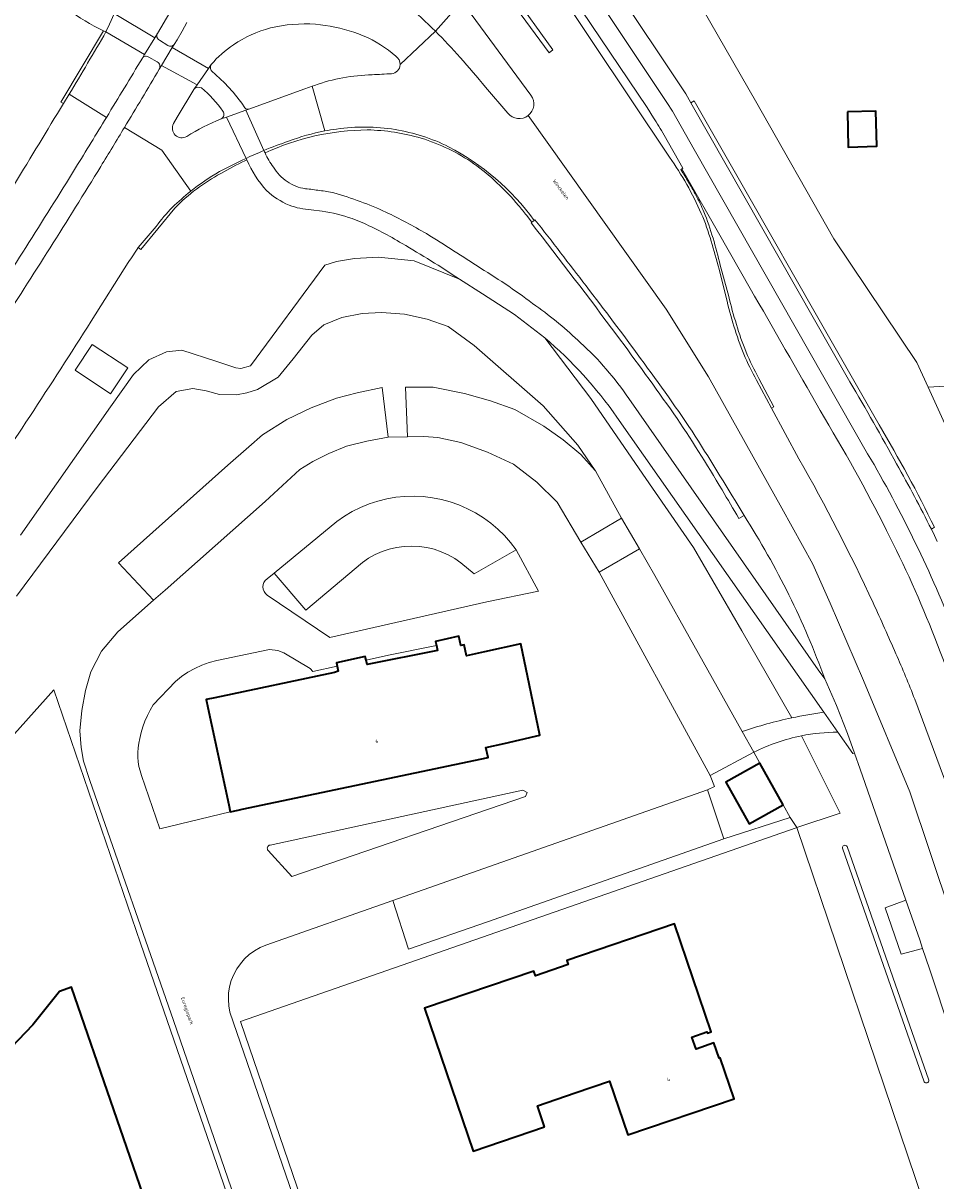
# Model space of a CAD drawing. Header units: metres. Extents: x 197700 to 204338, y 317132 to 325229.
# Tile 61 of 256: x 199096 to 199189, y 319432 to 319549. Entities that reach past the tile are written whole.
import ezdxf
from ezdxf.enums import TextEntityAlignment as Align

# ---------------------------------------------------------------- set-up
doc = ezdxf.new("R2010")
doc.units = ezdxf.units.M
for name, color, linetype, lineweight in [('B-WE-GR-BEPLANTING_CULTUUR_BOSPLANTSOEN-GV', 90, 'Continuous', 18), ('B-WE-IE-TERREINAFSCHEIDING_KUNSTMATIG_HEKWERK-G', 20, 'IE-TERREINAFSCHEIDING-KUNSTMATIG', 18), ('B-WE-OG-BEBOUWING-GV', 7, 'Continuous', 35), ('B-WE-OG-BEBOUWING-T18', 10, 'Continuous', 18), ('B-WE-OG-TERREIN_CULTUURSCHEIDING-GV', 7, 'Continuous', 18), ('B-WE-OG-TERREIN_ERF-GV', 7, 'Continuous', 18), ('B-WE-OG-TOPOGRAFIE-T18', 10, 'Continuous', 18), ('B-WE-OG-WATER_GREPPEL-GV', 160, 'Continuous', 18), ('B-WE-OG-WEG-GV', 7, 'Continuous', 18), ('B-WE-VH-VERHARDING_ASFALT-GV', 252, 'Continuous', 18), ('B-WE-VH-VERHARDING_BETON-GV', 252, 'Continuous', 18), ('B-WE-VH-VERHARDING_BETONSTRAATSTEEN-GV', 252, 'Continuous', 18), ('B-WE-VH-VERHARDING_GESLOTEN-GV', 252, 'Continuous', 18), ('B-WE-VH-VERHARDING_HALFVERHARDING_GRIND-GV', 252, 'Continuous', 18), ('B-WE-VH-VERHARDING_OPEN-GV', 252, 'Continuous', 18), ('B-WE-VH-VERHARDING_STRAATBAKSTEEN-GV', 252, 'Continuous', 18), ('B-WE-VH-VERHARDING_TEGEL-GV', 252, 'Continuous', 18)]:
    doc.layers.add(name, color=color, linetype=linetype, lineweight=lineweight)
doc.styles.add('NLCS-ISO-M200-T18', font='NLCS-ISO.ttf', dxfattribs={"height": 0.36})
doc.linetypes.add('IE-TERREINAFSCHEIDING-KUNSTMATIG', pattern='A,4,[82,NLCS.SHX,S=0.75,R=90,X=0,Y=0],4,-2', length=10)

msp = doc.modelspace()

# ---------------------------------------------------------------- linework, layer by layer
at = {"layer": 'B-WE-GR-BEPLANTING_CULTUUR_BOSPLANTSOEN-GV'}
msp.add_lwpolyline([(199188.05, 319512.359), (199192.437, 319502.751), (199196.375, 319493.918), (199199.416, 319485.92), (199202.31, 319475.764), (199204.725, 319464.486), (199206.76, 319456.859), (199208.062, 319452.575), (199210.414, 319446.444), (199211.525, 319446.691), (199213.215, 319447.851), (199213.855, 319449.043), (199214.302, 319450.414), (199214.397, 319451.976), (199214.338, 319453.968), (199212.631, 319462.553), (199204.292, 319490.112), (199195.077, 319511.245), (199194.255, 319512.722)], close=True, dxfattribs=at)
at = {"layer": 'B-WE-IE-TERREINAFSCHEIDING_KUNSTMATIG_HEKWERK-G'}
for points in [[(199136.136, 319374.812), (199108.13, 319455.978), (199099.357, 319481.66), (199069.129, 319447.899), (199077.288, 319423.132)], [(199142.608, 319376.984), (199118.297, 319448.024), (199174.663, 319467.681)], [(199174.663, 319467.681), (199174.721, 319467.701)], [(199198.885, 319396.309), (199174.721, 319467.701)]]:
    msp.add_lwpolyline(points, dxfattribs=at)
at = {"layer": 'B-WE-OG-BEBOUWING-GV'}
for points in [[(199179.861, 319540.302), (199179.951, 319536.719), (199182.854, 319536.792), (199182.764, 319540.375)], [(199114.991, 319479.878), (199117.093, 319470.02), (199117.248, 319469.291), (199118.057, 319469.473), (199118.473, 319469.566), (199143.404, 319474.815), (199143.192, 319475.818), (199145.027, 319476.235), (199148.215, 319476.959), (199148.67, 319477.071), (199146.736, 319486.328), (199143.055, 319485.53), (199141.225, 319485.133), (199140.985, 319486.225), (199140.656, 319486.17), (199140.556, 319486.633), (199140.452, 319487.114), (199138.083, 319486.562), (199138.166, 319486.154), (199138.267, 319485.657), (199131.133, 319484.231), (199131.025, 319484.689), (199130.941, 319485.047), (199128.034, 319484.398), (199128.106, 319484.064), (199128.213, 319483.568), (199127.827, 319483.437), (199115.682, 319480.865), (199114.82, 319480.682)], [(199173.365, 319470.001), (199170.988, 319474.25), (199167.531, 319472.316), (199169.908, 319468.067)], [(199149.134, 319437.349), (199148.408, 319439.489), (199152.243, 319440.79), (199155.728, 319441.972), (199157.575, 319436.527), (199168.365, 319440.2), (199166.958, 319444.333), (199166.865, 319444.3), (199166.323, 319445.856), (199164.514, 319445.227), (199164.09, 319446.445), (199165.617, 319446.977), (199165.657, 319446.864), (199166.041, 319446.999), (199162.316, 319457.946), (199151.391, 319454.228), (199151.535, 319453.803), (199148.221, 319452.678), (199148.06, 319453.152), (199136.971, 319449.39), (199141.889, 319434.891)], [(199094.182, 319389.961), (199095.809, 319385.233), (199115.179, 319391.897), (199106.15, 319418.28), (199111.443, 319420.062), (199109.211, 319426.445), (199109.748, 319426.646), (199101.15, 319451.5), (199099.916, 319451.073), (199097.231, 319447.71), (199088.36, 319438.467), (199080.308, 319435.702), (199087.359, 319414.783), (199085.762, 319414.217)]]:
    msp.add_lwpolyline(points, close=True, dxfattribs=at)
at = {"layer": 'B-WE-OG-TERREIN_CULTUURSCHEIDING-GV'}
for points in [[(199150.783, 319561.276), (199152.316, 319558.945), (199156.005, 319553.333), (199163.469, 319542.132), (199163.988, 319541.219), (199164.319, 319541.41), (199169.862, 319531.713), (199176.722, 319519.663), (199183.073, 319508.542)], [(199203.844, 319449.575), (199204.525, 319447.13), (199207.029, 319446.265), (199209.302, 319446.196), (199210.414, 319446.444), (199208.062, 319452.575), (199206.76, 319456.859), (199204.725, 319464.486), (199202.31, 319475.764), (199199.416, 319485.92), (199196.375, 319493.918), (199192.437, 319502.751), (199188.05, 319512.359), (199186.909, 319514.859), (199178.475, 319527.403), (199170.557, 319541.405), (199160.566, 319558.783)], [(199109.843, 319545.354), (199108.989, 319545.829)], [(199134.044, 319545.925), (199133.309, 319546.53)], [(199113.623, 319542.649), (199113.547, 319542.539), (199111.87, 319539.738), (199111.498, 319539.093)], [(199119.13, 319540.572), (199124.832, 319542.619), (199125.569, 319542.887), (199125.806, 319542.973)], [(199169.999, 319522.384), (199166.781, 319528.006), (199163.56, 319533.626), (199163.065, 319534.498), (199162.972, 319534.431), (199163.083, 319534.271)], [(199147.783, 319529.017), (199147.866, 319529.09), (199147.314, 319529.794)], [(199166.957, 319524.723), (199167.822, 319521.569)], [(199149.164, 319517.364), (199153.852, 319511.217), (199159.128, 319503.537), (199164.251, 319496.117), (199169.169, 319487.655), (199174.224, 319478.828)], [(199170.878, 319513.255), (199172.408, 319510.374), (199172.157, 319510.244), (199174.949, 319505.108)], [(199157.679, 319511.219), (199176.904, 319483.688), (199177.565, 319482.797)], [(199177.478, 319479.391), (199156.486, 319509.325)], [(199169.381, 319499.335), (199168.853, 319499.039)], [(199188.697, 319498.157), (199188.387, 319497.95), (199188.689, 319497.336), (199188.986, 319496.726)], [(199186.702, 319480.717), (199190.054, 319471.69), (199193.291, 319472.749), (199192.846, 319474.356), (199192.555, 319475.608)], [(199175.203, 319477.009), (199179.116, 319469.178), (199174.721, 319467.701), (199198.885, 319396.309), (199205.091, 319398.44)], [(199205.188, 319403.41), (199195.582, 319431.715), (199190.926, 319445.202), (199190.352, 319446.864), (199188.19, 319453.359), (199187.502, 319455.452), (199185.338, 319454.861), (199183.71, 319459.558), (199185.804, 319460.348), (199181.152, 319473.617), (199180.586, 319475.237), (199180.41, 319475.21), (199178.898, 319477.366)], [(199187.653, 319441.927), (199179.36, 319465.622)], [(199179.832, 319465.787), (199188.125, 319442.092)]]:
    msp.add_lwpolyline(points, dxfattribs=at)
for points in [[(199121.323, 319548.8, 0.0813175), (199117.585, 319547.102)], [(199125.9, 319549.172, 0.0769132), (199121.323, 319548.8)], [(199129.804, 319548.355, 0.0626908), (199125.9, 319549.172)], [(199133.309, 319546.53, 0.0858909), (199129.804, 319548.355)], [(199117.585, 319547.102, 0.0629011), (199115.315, 319545.095)], [(199108.989, 319545.829, 0.4466552), (199108.331, 319545.729)], [(199134.483, 319545.075, 0.2627498), (199134.044, 319545.925)], [(199108.331, 319545.729, -0.0008567), (199104.691, 319539.728)], [(199110.045, 319544.614, 0.4180228), (199109.843, 319545.354)], [(199115.315, 319545.095, 0.3634727), (199115.44, 319544.334)], [(199133.618, 319544.148, 0.3714512), (199134.483, 319545.075)], [(199106.518, 319538.707, 0.0024941), (199110.045, 319544.614)], [(199115.44, 319544.334, -0.0740632), (199118.652, 319540.805)], [(199125.806, 319542.973, -0.0813388), (199131.641, 319544.044)], [(199131.641, 319544.044, -0.010115), (199133.618, 319544.148)], [(199114.336, 319542.71, 0.296535), (199113.623, 319542.649)], [(199116.487, 319540.365, 0.074227), (199114.336, 319542.71)], [(199116.319, 319539.568, 0.4760082), (199116.487, 319540.365)], [(199118.652, 319540.805, 0.3784732), (199119.13, 319540.572)], [(199104.691, 319539.728, -0.000712), (199101.566, 319534.616)], [(199111.498, 319539.093, 0.7591165), (199112.836, 319537.791)], [(199112.836, 319537.791, -0.0463151), (199116.319, 319539.568)], [(199104.118, 319534.763, 0.0016409), (199106.518, 319538.707)], [(199131.159, 319538.458, 0.1074597), (199120.78, 319536.117)], [(199136.627, 319537.616, 0.0676946), (199131.159, 319538.458)], [(199141.961, 319535.032, 0.0772706), (199136.627, 319537.616)], [(199120.78, 319536.117, 0.0516693), (199121.625, 319534.682)], [(199101.566, 319534.616, -0.0070639), (199091.339, 319518.551)], [(199093.702, 319518.298, 0.0071764), (199104.118, 319534.763)], [(199121.625, 319534.682, 0.1091858), (199123.03, 319533.211)], [(199144.301, 319533.104, 0.0398669), (199141.961, 319535.032)], [(199163.083, 319534.271, -0.0048819), (199163.833, 319533.001)], [(199123.03, 319533.211, 0.1168559), (199124.879, 319532.495)], [(199146.499, 319530.8, 0.0306465), (199144.301, 319533.104)], [(199163.833, 319533.001, -0.0134167), (199164.487, 319531.841)], [(199124.879, 319532.495, -0.0082933), (199126.333, 319532.309)], [(199126.333, 319532.309, -0.0201863), (199127.772, 319532.076)], [(199127.772, 319532.076, -0.0362458), (199133.043, 319530.121)], [(199164.487, 319531.841, -0.0224905), (199165.303, 319530.159)], [(199147.314, 319529.794, 0.0114636), (199146.499, 319530.8)], [(199133.043, 319530.121, -0.01672), (199137.155, 319527.94)], [(199165.303, 319530.159, -0.0378607), (199166.957, 319524.723)], [(199156.475, 319517.633, 0.00567), (199147.783, 319529.017)], [(199137.155, 319527.94, -0.0071124), (199142.646, 319524.437)], [(199142.646, 319524.437, -0.0249601), (199148.27, 319520.613)], [(199177.092, 319509.984, 0.003447), (199169.999, 319522.384)], [(199167.822, 319521.569, 0.0172917), (199168.609, 319518.729)], [(199148.27, 319520.613, -0.0347119), (199152.798, 319516.874)], [(199162.261, 319509.662, 0.0052997), (199156.475, 319517.633)], [(199168.609, 319518.729, 0.0558198), (199170.878, 319513.255)], [(199156.486, 319509.325, 0.0636069), (199149.164, 319517.364)], [(199152.798, 319516.874, -0.0593738), (199157.679, 319511.219)], [(199167.145, 319501.953, 0.015321), (199162.261, 319509.662)], [(199183.835, 319497.822, 0.0222738), (199177.092, 319509.984)], [(199183.073, 319508.542, -0.0216378), (199188.697, 319498.157)], [(199174.949, 319505.108, -0.0193086), (199182.485, 319490.49)], [(199168.853, 319499.039, 0.0047736), (199167.145, 319501.953)], [(199177.565, 319482.797, 0.0557922), (199169.381, 319499.335)], [(199192.555, 319475.608, 0.0496774), (199183.835, 319497.822)], [(199182.485, 319490.49, -0.0028339), (199184.793, 319485.32)], [(199184.793, 319485.32, -0.0114388), (199186.702, 319480.717)], [(199174.224, 319478.828, -0.0193143), (199177.478, 319479.391)], [(199178.898, 319477.366, 0.0499932), (199175.203, 319477.009)], [(199179.36, 319465.622, -0.8304142), (199179.832, 319465.787)], [(199188.125, 319442.092, -0.8254894), (199187.653, 319441.927)]]:
    msp.add_lwpolyline(points, format="xyb", dxfattribs=at)
at = {"layer": 'B-WE-OG-TERREIN_ERF-GV'}
for points in [[(199160.566, 319558.783), (199170.557, 319541.405), (199178.475, 319527.403), (199186.909, 319514.859), (199188.05, 319512.359), (199194.255, 319512.722), (199195.077, 319511.245), (199204.292, 319490.112), (199212.631, 319462.553), (199217.184, 319447.508), (199231.284, 319452.525), (199235.578, 319454.053), (199248.193, 319458.542)], [(199140.494, 319523.333), (199135.897, 319525.175), (199132.278, 319525.539), (199129.866, 319525.425), (199128.014, 319525.122), (199126.849, 319524.736), (199119.322, 319514.538), (199118.321, 319514.27), (199117.814, 319514.331), (199115.887, 319514.982), (199112.338, 319516.103), (199110.778, 319515.953), (199108.993, 319515.152), (199107.438, 319513.664), (199105.095, 319510.38), (199095.98, 319497.368)], [(199174.224, 319478.828), (199169.169, 319487.655), (199164.251, 319496.117), (199159.128, 319503.537), (199153.852, 319511.217), (199149.164, 319517.364), (199146.106, 319519.735), (199142.847, 319521.821), (199140.494, 319523.333)], [(199095.56, 319491.18), (199103.764, 319502.203), (199109.983, 319510.36), (199111.747, 319511.935), (199113.446, 319512.241), (199114.808, 319511.997), (199116.146, 319511.637), (199117.883, 319511.579), (199118.917, 319511.802), (199120.032, 319512.117), (199122.097, 319513.384), (199123.633, 319515.224), (199125.543, 319517.629), (199126.747, 319518.688), (199128.559, 319519.425), (199130.62, 319519.828), (199132.61, 319519.934), (199134.925, 319519.771), (199137.234, 319519.275), (199139.373, 319518.532), (199142.002, 319516.607), (199148.998, 319510.457), (199152.503, 319506.479), (199154.269, 319503.918), (199154.303, 319503.88), (199156.954, 319499.069), (199158.774, 319495.966), (199160.345, 319493.275), (199169.205, 319477.437)], [(199136.346, 319376.021), (199111.487, 319448.138), (199103.001, 319472.478), (199102.37, 319474.42), (199102.14, 319475.831), (199101.994, 319477.519), (199102.206, 319479.579), (199102.548, 319481.609), (199103.103, 319483.483), (199104.179, 319485.59), (199105.847, 319487.568), (199109.48, 319490.757), (199105.911, 319494.535), (199117.016, 319504.473), (199119.131, 319506.305), (199120.518, 319507.521), (199122.994, 319509.084), (199125.464, 319510.287), (199128.021, 319511.25), (199130.123, 319511.79), (199132.666, 319512.332), (199133.266, 319507.292), (199135.226, 319507.319), (199135.043, 319512.363), (199137.826, 319512.357), (199141.007, 319511.741), (199143.669, 319510.983), (199146.124, 319510.09), (199149.073, 319508.428), (199151.039, 319507.027), (199152.833, 319505.54), (199154.269, 319503.918), (199152.503, 319506.479), (199148.998, 319510.457), (199142.002, 319516.607), (199139.373, 319518.532), (199137.234, 319519.275), (199134.925, 319519.771), (199132.61, 319519.934), (199130.62, 319519.828), (199128.559, 319519.425), (199126.747, 319518.688), (199125.543, 319517.629), (199123.633, 319515.224), (199122.097, 319513.384), (199120.032, 319512.117), (199118.917, 319511.802), (199117.883, 319511.579), (199116.146, 319511.637), (199114.808, 319511.997), (199113.446, 319512.241), (199111.747, 319511.935), (199109.983, 319510.36), (199103.764, 319502.203), (199095.56, 319491.18)], [(199125.621, 319483.531), (199125.353, 319483.84), (199122.672, 319485.438), (199122.066, 319485.677), (199121.245, 319485.758), (199115.878, 319484.656), (199115.116, 319484.444), (199114.373, 319484.174), (199113.653, 319483.844), (199112.962, 319483.459), (199112.304, 319483.02), (199111.683, 319482.53), (199109.44, 319480.152), (199109.124, 319479.622), (199108.842, 319479.074), (199108.597, 319478.508), (199108.388, 319477.928), (199108.218, 319477.335), (199108.085, 319476.73)], [(199108.244, 319472.987), (199110.12, 319467.572), (199117.248, 319469.291), (199117.093, 319470.02), (199114.991, 319479.878), (199114.82, 319480.682), (199115.682, 319480.865), (199127.827, 319483.437), (199128.213, 319483.568), (199128.106, 319484.064), (199125.621, 319483.531)], [(199174.074, 319468.734), (199174.721, 319467.701), (199179.116, 319469.178), (199175.203, 319477.009)], [(199170.382, 319475.333), (199170.988, 319474.25), (199173.365, 319470.001), (199174.074, 319468.734)], [(199123.508, 319462.735), (199147.203, 319470.869), (199147.375, 319471.269), (199146.936, 319471.504), (199121.304, 319465.928)], [(199121.099, 319465.38), (199123.508, 319462.735)]]:
    msp.add_lwpolyline(points, dxfattribs=at)
for points in [[(199179.861, 319540.302), (199182.764, 319540.375), (199182.854, 319536.792), (199179.951, 319536.719)], [(199156.954, 319499.069), (199152.829, 319496.659), (199154.675, 319493.59), (199158.774, 319495.966)], [(199146.245, 319495.875), (199142.011, 319493.435), (199140.652, 319494.557), (199140.022, 319494.993), (199139.354, 319495.37), (199138.654, 319495.683), (199137.928, 319495.929), (199137.183, 319496.107), (199136.423, 319496.215), (199135.657, 319496.252), (199134.891, 319496.218), (199134.131, 319496.112), (199133.385, 319495.937), (199132.657, 319495.693), (199131.956, 319495.383), (199131.286, 319495.009), (199130.654, 319494.574), (199124.913, 319489.763), (199121.707, 319493.51), (199120.981, 319492.933), (199120.805, 319492.768), (199120.674, 319492.568), (199120.592, 319492.341), (199120.566, 319492.103), (199120.597, 319491.864), (199120.683, 319491.64), (199120.819, 319491.442), (199120.998, 319491.281), (199127.359, 319486.977), (199143.299, 319490.589), (199148.512, 319491.669)], [(199133.29, 319485.175), (199131.025, 319484.689), (199131.133, 319484.231), (199138.267, 319485.657), (199138.166, 319486.154)], [(199167.322, 319466.557), (199174.074, 319468.734), (199173.365, 319470.001), (199170.988, 319474.25), (199170.382, 319475.333), (199165.957, 319472.969), (199166.393, 319471.863), (199165.656, 319471.529)], [(199099.916, 319451.073), (199101.15, 319451.5), (199109.748, 319426.646), (199109.211, 319426.445), (199111.443, 319420.062), (199106.15, 319418.28), (199115.179, 319391.897), (199095.809, 319385.233), (199094.182, 319389.961), (199085.762, 319414.217), (199087.359, 319414.783), (199080.308, 319435.702), (199088.36, 319438.467), (199097.231, 319447.71)]]:
    msp.add_lwpolyline(points, close=True, dxfattribs=at)
for points in [[(199169.205, 319477.437, -0.0304122), (199174.224, 319478.828)], [(199108.085, 319476.73, 0.1520265), (199108.244, 319472.987)], [(199175.203, 319477.009, 0.0689671), (199170.382, 319475.333)], [(199121.304, 319465.928, 0.6189664), (199121.099, 319465.38)]]:
    msp.add_lwpolyline(points, format="xyb", dxfattribs=at)
at = {"layer": 'B-WE-OG-WATER_GREPPEL-GV'}
for points in [[(199179.832, 319465.787, 0.8304142), (199179.36, 319465.622)], [(199187.653, 319441.927, 0.8254894), (199188.125, 319442.092)]]:
    msp.add_lwpolyline(points, format="xyb", dxfattribs=at)
for points in [[(199179.36, 319465.622), (199187.653, 319441.927)], [(199188.125, 319442.092), (199179.832, 319465.787)]]:
    msp.add_lwpolyline(points, dxfattribs=at)
at = {"layer": 'B-WE-OG-WEG-GV'}
for points in [[(199104.388, 319548.508, -0.1006566), (199097.66, 319553.572)], [(199090.333, 319524.786, 0.0027445), (199100.33, 319541.146)], [(199118.727, 319535.332, 0.0206207), (199116.292, 319534.042)], [(199120.939, 319532.302, -0.0825595), (199118.926, 319535.422)], [(199116.292, 319534.042, 0.0742861), (199111.624, 319530.529)], [(199123.219, 319530.837, -0.0952887), (199120.939, 319532.302)], [(199125.455, 319530.355, -0.0823208), (199123.219, 319530.837)], [(199129.623, 319529.459, 0.0492883), (199126.575, 319530.212)], [(199134.685, 319526.937, 0.0346891), (199130.525, 319529.104)], [(199107.917, 319526.54, -0.0161462), (199106.907, 319525.025)], [(199140.494, 319523.333, 0.0147173), (199134.685, 319526.937)], [(199103.135, 319519.06, -0.0093597), (199090.51, 319499.874)]]:
    msp.add_lwpolyline(points, format="xyb", dxfattribs=at)
for points in [[(199100.33, 319541.146), (199100.068, 319541.276), (199104.388, 319548.508)], [(199118.926, 319535.422), (199118.727, 319535.332)], [(199111.624, 319530.529), (199108.166, 319526.333), (199107.917, 319526.54)], [(199126.575, 319530.212), (199125.455, 319530.355)], [(199130.525, 319529.104), (199129.623, 319529.459)], [(199095.98, 319497.368), (199105.095, 319510.38), (199107.438, 319513.664), (199108.993, 319515.152), (199110.778, 319515.953), (199112.338, 319516.103), (199115.887, 319514.982), (199117.814, 319514.331), (199118.321, 319514.27), (199119.322, 319514.538), (199126.849, 319524.736), (199128.014, 319525.122), (199129.866, 319525.425), (199132.278, 319525.539), (199135.897, 319525.175), (199140.494, 319523.333)], [(199106.907, 319525.025), (199103.135, 319519.06)]]:
    msp.add_lwpolyline(points, dxfattribs=at)
msp.add_lwpolyline([(199101.507, 319514.104), (199103.225, 319516.71), (199106.85, 319514.34), (199105.109, 319511.697)], close=True, dxfattribs=at)
at = {"layer": 'B-WE-VH-VERHARDING_ASFALT-GV'}
for points in [[(199148.213, 319556.273), (199144.46, 319554.244), (199144.587, 319554.082), (199144.714, 319553.924), (199145.884, 319552.289), (199149.99, 319546.576), (199149.621, 319546.27), (199144.887, 319552.738), (199144.028, 319553.903), (199140.746, 319551.485), (199147.763, 319541.973)], [(199161.815, 319535.699), (199149.932, 319553.484)], [(199104.388, 319548.508), (199104.639, 319548.391), (199104.999, 319549.182), (199105.467, 319550.223), (199105.482, 319550.271), (199105.365, 319550.322), (199105.247, 319550.375)], [(199105.482, 319550.271), (199109.587, 319547.808), (199109.853, 319548.249), (199111.11, 319550.37)], [(199112.83, 319549.357), (199112.366, 319548.459), (199111.854, 319547.6), (199111.57, 319547.131), (199111.371, 319546.803), (199115.037, 319544.693), (199115.315, 319545.095)], [(199108.331, 319545.729), (199108.55, 319546.092), (199104.639, 319548.391)], [(199134.483, 319545.075), (199138.061, 319548.466)], [(199138.061, 319548.466), (199134.483, 319545.075)], [(199133.309, 319546.53), (199134.044, 319545.925)], [(199111.498, 319539.093), (199111.87, 319539.738), (199113.547, 319542.539), (199113.623, 319542.649), (199113.879, 319543.02), (199110.277, 319544.997), (199110.045, 319544.614)], [(199126.846, 319538.349), (199125.569, 319542.887), (199124.832, 319542.619), (199119.13, 319540.572), (199118.835, 319540.467), (199120.669, 319536.37)], [(199125.806, 319542.973), (199125.569, 319542.887), (199126.846, 319538.349)], [(199145.415, 319540.159), (199143.15, 319542.795)], [(199104.691, 319539.728), (199100.897, 319542.078), (199100.33, 319541.146)], [(199100.897, 319542.078), (199104.691, 319539.728)], [(199120.669, 319536.37), (199118.835, 319540.467), (199116.865, 319539.763), (199118.863, 319535.573)], [(199116.865, 319539.763), (199116.319, 319539.568)], [(199118.863, 319535.573), (199116.865, 319539.763)], [(199147.476, 319539.918), (199161.491, 319520.28), (199165.771, 319513.412), (199173.2, 319500.079), (199176.349, 319494.423), (199178.125, 319490.463), (199181.517, 319482.625), (199186.2, 319471.313), (199194.541, 319446.426), (199198.237, 319447.677), (199198.107, 319448.061), (199195.777, 319454.969), (199195.695, 319455.213), (199192.163, 319465.865), (199191.64, 319467.309), (199190.054, 319471.69), (199186.702, 319480.717)], [(199177.565, 319482.797), (199178.758, 319480.073), (199179.889, 319477.231), (199180.586, 319475.237), (199181.152, 319473.617), (199185.804, 319460.348), (199187.216, 319456.321), (199187.502, 319455.452), (199188.19, 319453.359), (199190.352, 319446.864), (199190.926, 319445.202), (199194.541, 319446.426), (199186.2, 319471.313), (199181.517, 319482.625), (199178.125, 319490.463), (199176.349, 319494.423), (199173.2, 319500.079), (199165.771, 319513.412), (199161.491, 319520.28), (199147.476, 319539.918)], [(199106.518, 319538.707), (199110.316, 319536.394), (199113.237, 319532.242)], [(199113.237, 319532.242), (199110.316, 319536.394), (199106.518, 319538.707)], [(199118.863, 319535.573), (199119.246, 319535.746), (199119.633, 319535.917)], [(199148.086, 319529.283), (199148.166, 319529.354)], [(199107.917, 319526.54), (199109.73, 319528.665)], [(199103.135, 319519.06), (199106.907, 319525.025)], [(199167.566, 319521.447), (199166.854, 319524.326)], [(199174.949, 319505.108), (199172.157, 319510.244), (199170.639, 319513.091)]]:
    msp.add_lwpolyline(points, dxfattribs=at)
for points in [[(199097.66, 319553.572, 0.1006566), (199104.388, 319548.508)], [(199138.061, 319548.466, 0.0180805), (199135.18, 319551.129)], [(199104.639, 319548.391, -0.0046023), (199100.897, 319542.078)], [(199117.585, 319547.102, -0.0813175), (199121.323, 319548.8)], [(199121.323, 319548.8, -0.0769132), (199125.9, 319549.172)], [(199125.9, 319549.172, -0.0626908), (199129.804, 319548.355)], [(199129.804, 319548.355, -0.0858909), (199133.309, 319546.53)], [(199140.573, 319545.795, 0.0168231), (199138.061, 319548.466)], [(199115.315, 319545.095, -0.0629011), (199117.585, 319547.102)], [(199134.044, 319545.925, -0.2627498), (199134.483, 319545.075)], [(199143.15, 319542.795, 0.011656), (199140.573, 319545.795)], [(199104.691, 319539.728, 0.0008567), (199108.331, 319545.729)], [(199134.483, 319545.075, -0.3714512), (199133.618, 319544.148)], [(199110.045, 319544.614, -0.0024941), (199106.518, 319538.707)], [(199131.641, 319544.044, 0.0813388), (199125.806, 319542.973)], [(199133.618, 319544.148, 0.010115), (199131.641, 319544.044)], [(199100.33, 319541.146, -0.0027445), (199090.333, 319524.786)], [(199147.763, 319541.973, -0.4075743), (199147.476, 319539.918)], [(199147.476, 319539.918, -0.4073597), (199145.415, 319540.159)], [(199101.566, 319534.616, 0.000712), (199104.691, 319539.728)], [(199112.836, 319537.791, -0.7591165), (199111.498, 319539.093)], [(199116.319, 319539.568, 0.0463151), (199112.836, 319537.791)], [(199128.023, 319538.539, -0.0778511), (199133.983, 319538.499)], [(199106.518, 319538.707, -0.0016409), (199104.118, 319534.763)], [(199123.175, 319537.309, -0.0443515), (199126.846, 319538.349)], [(199126.846, 319538.349, -0.013917), (199128.023, 319538.539)], [(199133.983, 319538.499, -0.0709722), (199139.409, 319536.756)], [(199120.669, 319536.37, -0.0192436), (199123.175, 319537.309)], [(199139.409, 319536.756, -0.114693), (199148.086, 319529.283)], [(199116.152, 319534.235, -0.0149313), (199118.863, 319535.573)], [(199119.633, 319535.917, -0.0085069), (199120.669, 319536.37)], [(199165.04, 319529.992, 0.0491033), (199161.815, 319535.699)], [(199091.339, 319518.551, 0.0070639), (199101.566, 319534.616)], [(199104.118, 319534.763, -0.0071764), (199093.702, 319518.298)], [(199113.237, 319532.242, -0.0359185), (199116.152, 319534.235)], [(199111.381, 319530.611, -0.0250491), (199113.237, 319532.242)], [(199109.73, 319528.665, -0.0325136), (199111.381, 319530.611)], [(199148.166, 319529.354, -0.0029867), (199153.35, 319522.629)], [(199166.034, 319527.178, 0.0305193), (199165.04, 319529.992)], [(199166.854, 319524.326, 0.0147195), (199166.034, 319527.178)], [(199106.907, 319525.025, 0.0161462), (199107.917, 319526.54)], [(199153.35, 319522.629, -0.0074586), (199158.875, 319515.276)], [(199169.36, 319515.703, -0.036144), (199167.566, 319521.447)], [(199090.51, 319499.874, 0.0093597), (199103.135, 319519.06)], [(199158.875, 319515.276, -0.0160436), (199164.433, 319507.386)], [(199170.639, 319513.091, -0.028604), (199169.36, 319515.703)], [(199164.433, 319507.386, -0.0080699), (199169.381, 319499.335)], [(199182.485, 319490.49, 0.0193086), (199174.949, 319505.108)], [(199169.381, 319499.335, -0.0557922), (199177.565, 319482.797)], [(199184.793, 319485.32, 0.0028339), (199182.485, 319490.49)], [(199186.702, 319480.717, 0.0114388), (199184.793, 319485.32)]]:
    msp.add_lwpolyline(points, format="xyb", dxfattribs=at)
for points in [[(199108.55, 319546.092), (199109.587, 319547.808), (199105.482, 319550.271), (199105.467, 319550.223), (199104.999, 319549.182), (199104.639, 319548.391)], [(199111.371, 319546.803), (199110.277, 319544.997), (199113.879, 319543.02), (199115.037, 319544.693)]]:
    msp.add_lwpolyline(points, close=True, dxfattribs=at)
at = {"layer": 'B-WE-VH-VERHARDING_BETON-GV'}
for points in [[(199138.061, 319548.466), (199140.746, 319551.485), (199140.614, 319551.665), (199140.035, 319552.417), (199139.457, 319553.286), (199138.67, 319554.261), (199135.18, 319551.129)], [(199147.763, 319541.973), (199140.746, 319551.485), (199138.061, 319548.466)], [(199143.15, 319542.795), (199145.415, 319540.159)]]:
    msp.add_lwpolyline(points, dxfattribs=at)
msp.add_lwpolyline([(199144.028, 319553.903), (199144.887, 319552.738), (199149.621, 319546.27), (199149.99, 319546.576), (199145.884, 319552.289), (199144.714, 319553.924), (199144.587, 319554.082), (199144.46, 319554.244)], close=True, dxfattribs=at)
for points in [[(199135.18, 319551.129, -0.0180805), (199138.061, 319548.466)], [(199138.061, 319548.466, -0.0168231), (199140.573, 319545.795)], [(199140.573, 319545.795, -0.011656), (199143.15, 319542.795)], [(199147.476, 319539.918, 0.4075743), (199147.763, 319541.973)], [(199145.415, 319540.159, 0.4073597), (199147.476, 319539.918)]]:
    msp.add_lwpolyline(points, format="xyb", dxfattribs=at)
at = {"layer": 'B-WE-VH-VERHARDING_BETONSTRAATSTEEN-GV'}
for points in [[(199149.932, 319553.484), (199161.815, 319535.699)], [(199160.195, 319539.694), (199159.547, 319540.721), (199151.977, 319551.991)], [(199111.11, 319550.37), (199109.853, 319548.249)], [(199111.57, 319547.131), (199111.854, 319547.6), (199112.366, 319548.459), (199112.83, 319549.357)], [(199104.639, 319548.391), (199104.388, 319548.508), (199100.068, 319541.276), (199100.33, 319541.146), (199100.897, 319542.078)], [(199110.072, 319547.564), (199110.914, 319547.027)], [(199164.319, 319541.41), (199163.988, 319541.219), (199180.11, 319512.914)], [(199183.073, 319508.542), (199176.722, 319519.663), (199169.862, 319531.713), (199164.319, 319541.41)], [(199163.083, 319534.271), (199162.972, 319534.431), (199163.065, 319534.498), (199163.171, 319534.575), (199161.279, 319537.939)], [(199118.727, 319535.332), (199118.926, 319535.422)], [(199118.926, 319535.422), (199118.863, 319535.573)], [(199120.669, 319536.37), (199120.724, 319536.241), (199120.78, 319536.117)], [(199109.73, 319528.665), (199107.917, 319526.54), (199108.166, 319526.333), (199111.624, 319530.529)], [(199147.314, 319529.794), (199147.866, 319529.09)], [(199148.166, 319529.354), (199148.086, 319529.283), (199147.866, 319529.09), (199147.783, 319529.017)], [(199147.866, 319529.09), (199148.086, 319529.283)], [(199167.822, 319521.569), (199166.957, 319524.723)], [(199166.854, 319524.326), (199167.566, 319521.447)], [(199170.639, 319513.091), (199172.157, 319510.244), (199172.408, 319510.374), (199170.878, 319513.255)], [(199168.853, 319499.039), (199169.381, 319499.335)], [(199188.387, 319497.95), (199188.697, 319498.157)]]:
    msp.add_lwpolyline(points, dxfattribs=at)
for points in [[(199100.897, 319542.078, 0.0046023), (199104.639, 319548.391)], [(199109.853, 319548.249, 0.422154), (199110.072, 319547.564)], [(199110.914, 319547.027, 0.4262703), (199111.57, 319547.131)], [(199133.983, 319538.499, 0.0778511), (199128.023, 319538.539)], [(199161.279, 319537.939, 0.0110513), (199160.195, 319539.694)], [(199120.78, 319536.117, -0.1074597), (199131.159, 319538.458)], [(199126.846, 319538.349, 0.0443515), (199123.175, 319537.309)], [(199128.023, 319538.539, 0.013917), (199126.846, 319538.349)], [(199131.159, 319538.458, -0.0676946), (199136.627, 319537.616)], [(199139.409, 319536.756, 0.0709722), (199133.983, 319538.499)], [(199136.627, 319537.616, -0.0772706), (199141.961, 319535.032)], [(199123.175, 319537.309, 0.0192436), (199120.669, 319536.37)], [(199148.086, 319529.283, 0.114693), (199139.409, 319536.756)], [(199118.863, 319535.573, 0.0149313), (199116.152, 319534.235)], [(199116.292, 319534.042, -0.0206207), (199118.727, 319535.332)], [(199161.815, 319535.699, -0.0491033), (199165.04, 319529.992)], [(199116.152, 319534.235, 0.0359185), (199113.237, 319532.242)], [(199141.961, 319535.032, -0.0398669), (199144.301, 319533.104)], [(199163.833, 319533.001, 0.0048819), (199163.083, 319534.271)], [(199111.624, 319530.529, -0.0742861), (199116.292, 319534.042)], [(199144.301, 319533.104, -0.0306465), (199146.499, 319530.8)], [(199164.487, 319531.841, 0.0134167), (199163.833, 319533.001)], [(199113.237, 319532.242, 0.0250491), (199111.381, 319530.611)], [(199165.303, 319530.159, 0.0224905), (199164.487, 319531.841)], [(199111.381, 319530.611, 0.0325136), (199109.73, 319528.665)], [(199146.499, 319530.8, -0.0114636), (199147.314, 319529.794)], [(199153.35, 319522.629, 0.0029867), (199148.166, 319529.354)], [(199165.04, 319529.992, -0.0305193), (199166.034, 319527.178)], [(199166.957, 319524.723, 0.0378607), (199165.303, 319530.159)], [(199147.783, 319529.017, -0.00567), (199156.475, 319517.633)], [(199166.034, 319527.178, -0.0147195), (199166.854, 319524.326)], [(199158.875, 319515.276, 0.0074586), (199153.35, 319522.629)], [(199167.566, 319521.447, 0.036144), (199169.36, 319515.703)], [(199168.609, 319518.729, -0.0172917), (199167.822, 319521.569)], [(199156.475, 319517.633, -0.0052997), (199162.261, 319509.662)], [(199170.878, 319513.255, -0.0558198), (199168.609, 319518.729)], [(199164.433, 319507.386, 0.0160436), (199158.875, 319515.276)], [(199169.36, 319515.703, 0.028604), (199170.639, 319513.091)], [(199180.11, 319512.914, -0.0087776), (199184.861, 319504.578)], [(199162.261, 319509.662, -0.015321), (199167.145, 319501.953)], [(199188.697, 319498.157, 0.0216378), (199183.073, 319508.542)], [(199169.381, 319499.335, 0.0080699), (199164.433, 319507.386)], [(199184.861, 319504.578, -0.0140417), (199188.387, 319497.95)], [(199167.145, 319501.953, -0.0047736), (199168.853, 319499.039)]]:
    msp.add_lwpolyline(points, format="xyb", dxfattribs=at)
msp.add_lwpolyline([(199101.507, 319514.104), (199105.109, 319511.697), (199106.85, 319514.34), (199103.225, 319516.71)], close=True, dxfattribs=at)
at = {"layer": 'B-WE-VH-VERHARDING_GESLOTEN-GV'}
for points in [[(199141.725, 319377.788), (199117.199, 319448.979), (199117.104, 319449.625), (199117.059, 319450.273), (199117.087, 319450.921), (199117.187, 319451.562), (199117.359, 319452.188), (199117.6, 319452.791), (199117.907, 319453.363), (199118.277, 319453.896), (199118.704, 319454.385), (199119.183, 319454.823), (199119.709, 319455.204), (199120.274, 319455.523), (199120.871, 319455.777), (199133.752, 319460.32), (199165.656, 319471.529), (199166.393, 319471.863), (199165.957, 319472.969), (199154.675, 319493.59), (199152.829, 319496.659), (199150.404, 319500.696), (199148.343, 319502.746), (199145.98, 319504.542), (199143.357, 319505.782), (199140.656, 319506.758), (199138.316, 319507.253), (199136.905, 319507.35), (199135.226, 319507.319), (199133.266, 319507.292), (199131.123, 319506.874), (199129.057, 319506.369), (199127.258, 319505.651), (199125.646, 319504.821), (199124.296, 319504.022), (199120.781, 319500.769), (199110.645, 319491.779), (199109.48, 319490.757), (199105.847, 319487.568), (199104.179, 319485.59), (199103.103, 319483.483), (199102.548, 319481.609), (199102.206, 319479.579), (199101.994, 319477.519), (199102.14, 319475.831), (199102.37, 319474.42), (199103.001, 319472.478), (199111.487, 319448.138), (199136.346, 319376.021)], [(199108.085, 319476.73), (199108.218, 319477.335), (199108.388, 319477.928), (199108.597, 319478.508), (199108.842, 319479.074), (199109.124, 319479.622), (199109.44, 319480.152), (199111.683, 319482.53), (199112.304, 319483.02), (199112.962, 319483.459), (199113.653, 319483.844), (199114.373, 319484.174), (199115.116, 319484.444), (199115.878, 319484.656), (199121.245, 319485.758), (199122.066, 319485.677), (199122.672, 319485.438), (199125.353, 319483.84), (199125.621, 319483.531), (199128.106, 319484.064), (199128.034, 319484.398), (199130.941, 319485.047), (199131.025, 319484.689), (199133.29, 319485.175), (199138.166, 319486.154), (199138.083, 319486.562), (199140.452, 319487.114), (199140.556, 319486.633), (199140.656, 319486.17), (199140.985, 319486.225), (199141.225, 319485.133), (199143.055, 319485.53), (199146.736, 319486.328), (199148.67, 319477.071), (199148.215, 319476.959), (199145.027, 319476.235), (199143.192, 319475.818), (199143.404, 319474.815), (199118.473, 319469.566), (199118.057, 319469.473), (199117.248, 319469.291), (199110.12, 319467.572), (199108.244, 319472.987)], [(199147.203, 319470.869), (199123.508, 319462.735), (199121.099, 319465.38)], [(199121.304, 319465.928), (199146.936, 319471.504), (199147.375, 319471.269), (199147.203, 319470.869)]]:
    msp.add_lwpolyline(points, dxfattribs=at)
msp.add_lwpolyline([(199146.245, 319495.875), (199148.512, 319491.669), (199143.299, 319490.589), (199127.359, 319486.977), (199120.998, 319491.281), (199120.819, 319491.442), (199120.683, 319491.64), (199120.597, 319491.864), (199120.566, 319492.103), (199120.592, 319492.341), (199120.674, 319492.568), (199120.805, 319492.768), (199120.981, 319492.933), (199121.707, 319493.51), (199128.061, 319498.755), (199128.829, 319499.285), (199129.632, 319499.759), (199130.468, 319500.173), (199131.332, 319500.525), (199132.219, 319500.814), (199133.125, 319501.038), (199134.044, 319501.195), (199134.973, 319501.285), (199135.905, 319501.308), (199136.837, 319501.263), (199137.763, 319501.151), (199138.678, 319500.971), (199139.578, 319500.726), (199140.458, 319500.417), (199141.312, 319500.044), (199142.138, 319499.61), (199142.93, 319499.117), (199143.684, 319498.569), (199144.396, 319497.967), (199145.062, 319497.315), (199145.68, 319496.616)], close=True, dxfattribs=at)
for points in [[(199108.244, 319472.987, -0.1520265), (199108.085, 319476.73)], [(199121.099, 319465.38, -0.6189664), (199121.304, 319465.928)]]:
    msp.add_lwpolyline(points, format="xyb", dxfattribs=at)
at = {"layer": 'B-WE-VH-VERHARDING_HALFVERHARDING_GRIND-GV'}
for points in [[(199177.478, 319479.391, 0.0193143), (199174.224, 319478.828)], [(199174.224, 319478.828, 0.0304122), (199169.205, 319477.437)], [(199170.382, 319475.333, -0.0689671), (199175.203, 319477.009)], [(199175.203, 319477.009, -0.0499932), (199178.898, 319477.366)]]:
    msp.add_lwpolyline(points, format="xyb", dxfattribs=at)
for points in [[(199178.898, 319477.366), (199177.478, 319479.391)], [(199169.205, 319477.437), (199170.382, 319475.333)]]:
    msp.add_lwpolyline(points, dxfattribs=at)
at = {"layer": 'B-WE-VH-VERHARDING_OPEN-GV'}
for points in [[(199120.781, 319500.769), (199124.296, 319504.022), (199125.646, 319504.821), (199127.258, 319505.651), (199129.057, 319506.369), (199131.123, 319506.874), (199133.266, 319507.292), (199132.666, 319512.332), (199130.123, 319511.79), (199128.021, 319511.25), (199125.464, 319510.287), (199122.994, 319509.084), (199120.518, 319507.521), (199119.131, 319506.305), (199117.016, 319504.473), (199105.911, 319494.535), (199109.48, 319490.757), (199110.645, 319491.779)], [(199152.829, 319496.659), (199156.954, 319499.069), (199154.303, 319503.88), (199154.269, 319503.918), (199152.833, 319505.54), (199151.039, 319507.027), (199149.073, 319508.428), (199146.124, 319510.09), (199143.669, 319510.983), (199141.007, 319511.741), (199137.826, 319512.357), (199135.043, 319512.363), (199135.226, 319507.319), (199136.905, 319507.35), (199138.316, 319507.253), (199140.656, 319506.758), (199143.357, 319505.782), (199145.98, 319504.542), (199148.343, 319502.746), (199150.404, 319500.696)], [(199121.707, 319493.51), (199124.913, 319489.763), (199130.654, 319494.574), (199131.286, 319495.009), (199131.956, 319495.383), (199132.657, 319495.693), (199133.385, 319495.937), (199134.131, 319496.112), (199134.891, 319496.218), (199135.657, 319496.252), (199136.423, 319496.215), (199137.183, 319496.107), (199137.928, 319495.929), (199138.654, 319495.683), (199139.354, 319495.37), (199140.022, 319494.993), (199140.652, 319494.557), (199142.011, 319493.435), (199146.245, 319495.875), (199145.68, 319496.616), (199145.062, 319497.315), (199144.396, 319497.967), (199143.684, 319498.569), (199142.93, 319499.117), (199142.138, 319499.61), (199141.312, 319500.044), (199140.458, 319500.417), (199139.578, 319500.726), (199138.678, 319500.971), (199137.763, 319501.151), (199136.837, 319501.263), (199135.905, 319501.308), (199134.973, 319501.285), (199134.044, 319501.195), (199133.125, 319501.038), (199132.219, 319500.814), (199131.332, 319500.525), (199130.468, 319500.173), (199129.632, 319499.759), (199128.829, 319499.285), (199128.061, 319498.755)], [(199158.774, 319495.966), (199154.675, 319493.59), (199165.957, 319472.969), (199170.382, 319475.333), (199169.205, 319477.437), (199160.345, 319493.275)], [(199165.656, 319471.529), (199133.752, 319460.32), (199135.338, 319455.382), (199143.341, 319458.154), (199151.34, 319460.941), (199159.333, 319463.742), (199167.322, 319466.557)], [(199185.804, 319460.348), (199183.71, 319459.558), (199185.338, 319454.861), (199187.502, 319455.452), (199187.216, 319456.321)], [(199152.243, 319440.79), (199148.408, 319439.489), (199149.134, 319437.349), (199141.889, 319434.891), (199136.971, 319449.39), (199148.06, 319453.152), (199148.221, 319452.678), (199151.535, 319453.803), (199151.391, 319454.228), (199162.316, 319457.946), (199166.041, 319446.999), (199165.657, 319446.864), (199165.617, 319446.977), (199164.09, 319446.445), (199164.514, 319445.227), (199166.323, 319445.856), (199166.865, 319444.3), (199166.958, 319444.333), (199168.365, 319440.2), (199157.575, 319436.527), (199155.728, 319441.972)]]:
    msp.add_lwpolyline(points, close=True, dxfattribs=at)
msp.add_lwpolyline([(199198.885, 319396.309), (199174.721, 319467.701), (199174.074, 319468.734), (199167.322, 319466.557), (199159.333, 319463.742), (199151.34, 319460.941), (199143.341, 319458.154), (199135.338, 319455.382), (199133.752, 319460.32), (199120.871, 319455.777), (199120.274, 319455.523), (199119.709, 319455.204), (199119.183, 319454.823), (199118.704, 319454.385), (199118.277, 319453.896), (199117.907, 319453.363), (199117.6, 319452.791), (199117.359, 319452.188), (199117.187, 319451.562), (199117.087, 319450.921), (199117.059, 319450.273), (199117.104, 319449.625), (199117.199, 319448.979), (199141.725, 319377.788)], dxfattribs=at)
at = {"layer": 'B-WE-VH-VERHARDING_STRAATBAKSTEEN-GV'}
for points in [[(199109.853, 319548.249), (199109.587, 319547.808), (199108.55, 319546.092), (199108.331, 319545.729)], [(199110.045, 319544.614), (199110.277, 319544.997), (199111.371, 319546.803), (199111.57, 319547.131)], [(199110.914, 319547.027), (199110.072, 319547.564)], [(199108.989, 319545.829), (199109.843, 319545.354)], [(199115.315, 319545.095), (199115.037, 319544.693), (199113.879, 319543.02), (199113.623, 319542.649)], [(199116.319, 319539.568), (199116.865, 319539.763), (199118.835, 319540.467), (199119.13, 319540.572)]]:
    msp.add_lwpolyline(points, dxfattribs=at)
for points in [[(199110.072, 319547.564, -0.422154), (199109.853, 319548.249)], [(199111.57, 319547.131, -0.4262703), (199110.914, 319547.027)], [(199108.331, 319545.729, -0.4466552), (199108.989, 319545.829)], [(199109.843, 319545.354, -0.4180228), (199110.045, 319544.614)], [(199115.44, 319544.334, -0.3634727), (199115.315, 319545.095)], [(199118.652, 319540.805, 0.0740632), (199115.44, 319544.334)], [(199113.623, 319542.649, -0.296535), (199114.336, 319542.71)], [(199114.336, 319542.71, -0.074227), (199116.487, 319540.365)], [(199116.487, 319540.365, -0.4760082), (199116.319, 319539.568)], [(199119.13, 319540.572, -0.3784732), (199118.652, 319540.805)]]:
    msp.add_lwpolyline(points, format="xyb", dxfattribs=at)
at = {"layer": 'B-WE-VH-VERHARDING_TEGEL-GV'}
for points in [[(199180.11, 319512.914), (199163.988, 319541.219), (199163.469, 319542.132), (199156.005, 319553.333), (199152.316, 319558.945), (199150.571, 319557.896)], [(199152.13, 319555.353), (199161.538, 319541.233), (199162.128, 319540.361), (199164.315, 319536.486), (199181.923, 319505.62)], [(199181.923, 319505.62), (199164.315, 319536.486), (199162.128, 319540.361), (199161.538, 319541.233), (199152.13, 319555.353)], [(199151.977, 319551.991), (199159.547, 319540.721), (199160.195, 319539.694)], [(199161.279, 319537.939), (199163.171, 319534.575), (199163.065, 319534.498), (199163.56, 319533.626), (199166.781, 319528.006), (199169.999, 319522.384)], [(199119.633, 319535.917), (199119.246, 319535.746), (199118.863, 319535.573), (199118.926, 319535.422)], [(199120.78, 319536.117), (199120.724, 319536.241), (199120.669, 319536.37)], [(199125.455, 319530.355), (199126.575, 319530.212)], [(199129.623, 319529.459), (199130.525, 319529.104)], [(199140.494, 319523.333), (199142.847, 319521.821), (199146.106, 319519.735), (199149.164, 319517.364)], [(199156.486, 319509.325), (199177.478, 319479.391), (199178.898, 319477.366), (199180.41, 319475.21), (199180.586, 319475.237), (199179.889, 319477.231), (199178.758, 319480.073), (199177.565, 319482.797), (199176.904, 319483.688), (199157.679, 319511.219)], [(199188.986, 319496.726), (199188.689, 319497.336), (199188.387, 319497.95)]]:
    msp.add_lwpolyline(points, dxfattribs=at)
for points in [[(199160.195, 319539.694, -0.0110513), (199161.279, 319537.939)], [(199118.926, 319535.422, 0.0825595), (199120.939, 319532.302)], [(199120.669, 319536.37, 0.0085069), (199119.633, 319535.917)], [(199121.625, 319534.682, -0.0516693), (199120.78, 319536.117)], [(199123.03, 319533.211, -0.1091858), (199121.625, 319534.682)], [(199124.879, 319532.495, -0.1168559), (199123.03, 319533.211)], [(199120.939, 319532.302, 0.0952887), (199123.219, 319530.837)], [(199126.333, 319532.309, 0.0082933), (199124.879, 319532.495)], [(199127.772, 319532.076, 0.0201863), (199126.333, 319532.309)], [(199133.043, 319530.121, 0.0362458), (199127.772, 319532.076)], [(199123.219, 319530.837, 0.0823208), (199125.455, 319530.355)], [(199126.575, 319530.212, -0.0492883), (199129.623, 319529.459)], [(199137.155, 319527.94, 0.01672), (199133.043, 319530.121)], [(199130.525, 319529.104, -0.0346891), (199134.685, 319526.937)], [(199142.646, 319524.437, 0.0071124), (199137.155, 319527.94)], [(199134.685, 319526.937, -0.0147173), (199140.494, 319523.333)], [(199148.27, 319520.613, 0.0249601), (199142.646, 319524.437)], [(199169.999, 319522.384, -0.003447), (199177.092, 319509.984)], [(199152.798, 319516.874, 0.0347119), (199148.27, 319520.613)], [(199149.164, 319517.364, -0.0636069), (199156.486, 319509.325)], [(199157.679, 319511.219, 0.0593738), (199152.798, 319516.874)], [(199184.861, 319504.578, 0.0087776), (199180.11, 319512.914)], [(199177.092, 319509.984, -0.0222738), (199183.835, 319497.822)], [(199181.923, 319505.62, -0.03942), (199190.859, 319487.217)], [(199190.859, 319487.217, 0.03942), (199181.923, 319505.62)], [(199188.387, 319497.95, 0.0140417), (199184.861, 319504.578)], [(199183.835, 319497.822, -0.0496774), (199192.555, 319475.608)]]:
    msp.add_lwpolyline(points, format="xyb", dxfattribs=at)

# ---------------------------------------------------------------- texts
at = {"layer": 'B-WE-OG-BEBOUWING-T18', "style": 'NLCS-ISO-M200-T18'}
for s, rotation, p in [('6', 11.8, (199132.122, 319476.448)), ('4', 18.8, (199161.708, 319442.159))]:
    msp.add_text(s, height=0.36, rotation=rotation, dxfattribs=at).set_placement(p, align=Align.MIDDLE)
at = {"layer": 'B-WE-OG-TOPOGRAFIE-T18', "style": 'NLCS-ISO-M200-T18'}
for s, rotation, p in [('Winckelen', 307, (199150.803, 319532.41)), ('Euregiopark', 289.3, (199112.834, 319449.1))]:
    msp.add_text(s, height=0.36, rotation=rotation, dxfattribs=at).set_placement(p, align=Align.MIDDLE)

doc.saveas('drawing.dxf')
